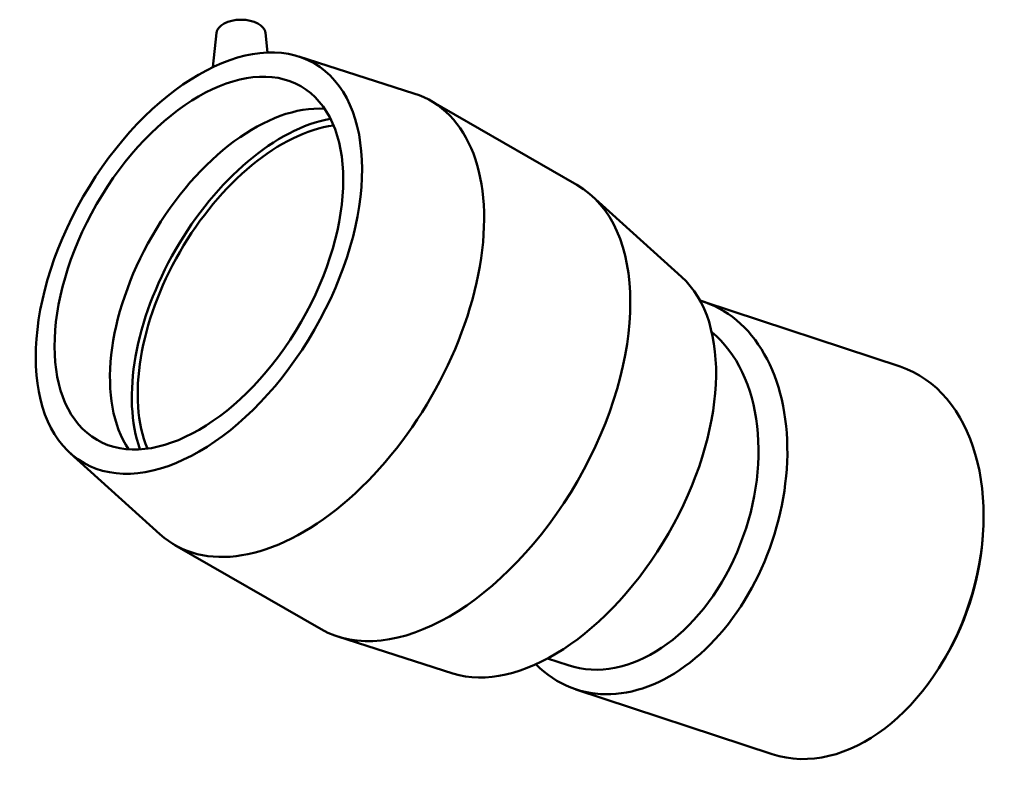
# Model space of a CAD drawing. Header units: millimetres. Extents: x -73 to 1428, y -612 to 1152.
# Tile 6 of 6: x 1126 to 1428, y 920 to 1152. Entities that reach past the tile are written whole.
import ezdxf

# ---------------------------------------------------------------- set-up
doc = ezdxf.new("R2010")
doc.units = ezdxf.units.MM
doc.layers.add('Visible (ANSI)', color=7, linetype='Continuous', lineweight=50)

msp = doc.modelspace()

# ---------------------------------------------------------------- linework, layer by layer
at = {"layer": 'Visible (ANSI)'}
for p, q in [((1186.711, 1148.153), (1185.587, 1137.671)), ((1201.682, 1148.153), (1202.325, 1142.155)), ((1211.904, 1140.925), (1247.125, 1129.632)), ((1252.286, 1127.354), (1297.045, 1101.579)), ((1329.052, 1073.464), (1301.605, 1098.259)), ((1395.998, 1045.953), (1335.921, 1065.785)), ((1141.931, 1019.416), (1169.378, 994.621)), ((1421.223, 993.011), (1421.307, 994.105)), ((1173.938, 991.301), (1218.697, 965.525)), ((1259.079, 951.955), (1223.858, 963.248)), ((1294.374, 954.447), (1288.027, 956.542)), ((1408.6, 954.773), (1408.017, 953.844)), ((1356.815, 927.253), (1296.738, 947.085))]:
    msp.add_line(p, q, dxfattribs=at)
for centre, major_axis, ratio, start_param, end_param in [((1194.196, 1147.887), (7.5, 0), 0.5758617, 0.0616641, 3.0799285), ((1213.112, 1059.328), (39.174, 68.027), 0.5780931, 3.0176867, 6.4070913), ((1198.262, 1067.879), (-31.19, -54.161), 0.5780931, 3.4160301, 6.0087479), ((1206.748, 1062.992), (32.462, 56.372), 0.5780931, 0.4553553, 2.6862373), ((1206.748, 1062.992), (31.19, 54.161), 0.5780931, 0.418629, 2.7229637), ((1257.871, 1033.552), (39.174, 68.027), 0.5780931, 3.1415927, 6.2831853), ((1289.691, 1015.228), (35.257, 61.224), 0.5780931, 3.2654986, 6.1592794), ((1316.329, 1006.435), (-19.592, -59.35), 0.6851888, 5.9487251, 9.4537866), ((1312.007, 1007.862), (-17.633, -53.415), 0.6851888, 0, 2.8862035), ((1376.407, 986.603), (19.592, 59.35), 0.6851888, 3.1415927, 6.2831853), ((1378.578, 985.886), (18.608, 56.368), 0.6851888, 4.3663425, 5.0584354)]:
    msp.add_ellipse(centre, major_axis=major_axis, ratio=ratio, start_param=start_param, end_param=end_param, dxfattribs=at)
for major_axis in [(35.257, 61.224), (31.19, 54.161)]:
    msp.add_ellipse((1181.292, 1077.651), major_axis=major_axis, ratio=0.5780931, dxfattribs=at)

doc.saveas('drawing.dxf')
